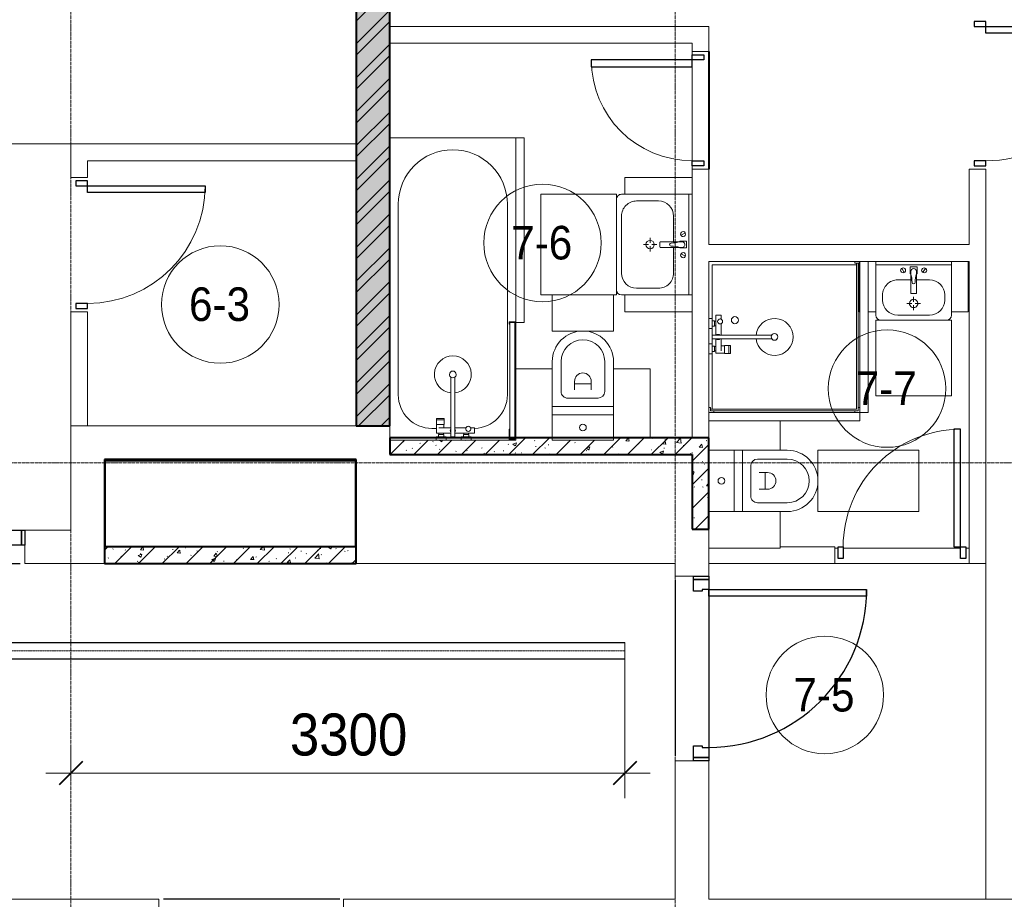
# Model space of a CAD drawing. Header units: millimetres. Extents: x 5617 to 109486, y 7718 to 230949.
# Tile 42 of 55: x 64825 to 70690, y 68200 to 73440. Entities that reach past the tile are written whole.
import ezdxf

# ---------------------------------------------------------------- set-up
doc = ezdxf.new("R2010")
doc.units = ezdxf.units.MM
for name, pattern in [('ADSK_Линия сетки', [25, 20, -2.5, 0, -2.5]), ('Линия сетки', [25, 20, -2.5, 0, -2.5]), ('Осевая', [14, 10, -2, 0, -2]), ('Штрих_3_1_5_', [4.5, 3, -1.5]), ('Штриховая_ш3 п1_5', [4.5, 3, -1.5])]:
    doc.linetypes.add(name, pattern=pattern)
doc.layers.add('_Разделитель помещений_', color=4, linetype='Штриховая_ш3 п1_5', lineweight=40, true_color=0x00ffff)
for name, color, linetype, lineweight in [('Двери', 7, 'Continuous', 18), ('Кабельные лотки', 7, 'Continuous', 18), ('Каркас_Импост', 7, 'Continuous', 30), ('Марки помещений', 7, 'Continuous', 20), ('Мебель', 7, 'Continuous', 18), ('Монтажный зазор', 7, 'Continuous', 30), ('Осевая линия', 7, 'Осевая', 18), ('Оси', 7, 'Continuous', 9), ('Панель', 7, 'Continuous', 30), ('Перекрытия', 7, 'Continuous', 18), ('Размеры', 7, 'Continuous', 9), ('Размеры-100', 7, 'Continuous', 9), ('Сантехнические приборы', 7, 'Continuous', 18), ('Стены', 7, 'Continuous', 18), ('Стены разрез', 7, 'Continuous', 40)]:
    doc.layers.add(name, color=color, linetype=linetype, lineweight=lineweight)
doc.styles.add('Arial', font='arial.ttf', dxfattribs={"width": 0.9, "height": 250})
doc.styles.add('Arial_3', font='arial.ttf', dxfattribs={"width": 0.9, "height": 200})
doc.dimstyles.new('Основной_2_5_мм', dxfattribs={"dimscale": 304.8, "dimtxt": 255.06485, "dimasz": 0.463911, "dimexe": 0.492126, "dimexo": 0.492126, "dimgap": 0.098425, "dimtad": 1, "dimdec": 0, "dimdsep": 46, "dimtxsty": 'Arial', "dimblk1": 'OBLIQUE', "dimblk2": 'OBLIQUE', "dimsah": 1, "dimcen": 0.09, "dimdle": 0.492126, "dimazin": 2, "dimtfac": 1, "dimtdec": 4, "dimtix": 1, "dimtmove": 0, "dimatfit": 3, "dimfxl": 1, "dimtvp": 1, "dimtolj": 1, "dimtzin": 0, "dimlwd": 20, "dimlwe": 20, "dimarcsym": 2})
pattern_1 = [(50, (0, 0), (218.62117, -19.1268), [22.86, -251.46]), (355, (0, 0), (-42.29187, 229.2684), [18.288, -201.168]), (100.451, (18.22, -1.6), (176.33107, 210.13963), [19.428, -213.708]), (46.184, (0, 60.96), (325.29495, -50.45164), [34.29, -377.19]), (96.636, (27.1, 56.76), (284.883, 296.91266), [29.142, -320.562]), (351.184, (0, 60.96), (284.8858, 296.9107), [27.432, -301.752]), (21, (30.48, 45.72), (181.93753, -122.71832), [22.86, -251.46]), (326, (30.48, 45.72), (74.16223, 221.02618), [18.288, -201.168]), (71.451, (45.64, 35.5), (256.10035, 98.30526), [19.428, -213.708]), (37.5, (0, 0), (3.70639, 101.465895), [3.353, -195.377, 3.353, -200.863, -201.93]), (37.5, (0, 0), (3.70639, 101.465895), [-402.946, 3.353, -198.577]), (7.5, (0, 0), (80.18358, 120.21653), [3.353, -113.081, 3.353, -190.805, -76.962]), (7.5, (0, 0), (80.18358, 120.21653), [-310.591, 3.353, -73.609]), (327.5, (-67.97, 0), (162.708646, -6.87497), [3.353, -72.847, 3.353, -234.391, -315.468]), (327.5, (-67.97, 0), (162.708646, -6.87497), [-313.944, 3.353, -312.115]), (317.5, (-98.45, 0), (177.75468, 30.51183), [3.353, -95.707, 3.353, -154.534, -224.028]), (317.5, (-98.45, 0), (177.75468, 30.51183), [-256.946, 3.353, -220.675])]
pattern_2 = [(45, (0, 0), (-70.71068, 70.71068), [])]

# ---------------------------------------------------------------- blocks, each defined once
blk = doc.blocks.new('A_DOR_Door - Вн_3_Одинарная_800x2100-3114629-МКСС_K3_L23__76_050_')
at = {"layer": 'Двери', "color": 254, "lineweight": 30, "true_color": 0xcccccc}
for p, q in [((-350, 50), (-350, 750)), ((-350, 750), (-310, 750)), ((-350, 50), (-350, 750)), ((-310, 750), (-310, 50)), ((-380, 50), (-380, -20)), ((-350, 50), (-380, 50)), ((-310, 50), (-350, 50)), ((-350, -20), (-350, 50)), ((380, 50), (350, 50)), ((350, 50), (350, -20)), ((380, -20), (380, 50)), ((-380, -20), (-350, -20)), ((350, -20), (380, -20))]:
    blk.add_line(p, q, dxfattribs=at)
at = {"layer": 'Двери', "color": 254, "lineweight": 9, "true_color": 0xe5e5e5}
blk.add_arc((-350, 50), 700, 360, 90, dxfattribs=at)
blk = doc.blocks.new('MR_Зона обслуживания - MR_Зона обслуживания-2637390-МКСС_K3_L23__76_050_')
at = {"layer": 'Мебель', "color": 254, "lineweight": 9, "true_color": 0xcccccc}
for p, q in [((182.5, 0), (-182.5, 0)), ((-182.5, 0), (-182.5, -600)), ((182.5, -600), (182.5, 0)), ((-182.5, -600), (182.5, -600))]:
    blk.add_line(p, q, dxfattribs=at)
blk = doc.blocks.new('MR_Зона обслуживания - MR_Зона обслуживания-V19-МКСС_K3_L23__76_050_')
at = {"layer": 'Мебель', "color": 254, "lineweight": 9, "true_color": 0xcccccc}
for p, q in [((-108.75, 0), (-108.75, -425)), ((66.25, 0), (-33.75, 0)), ((-108.75, -425), (66.25, -425))]:
    blk.add_line(p, q, dxfattribs=at)
blk = doc.blocks.new('MR_Зона обслуживания - MR_Зона обслуживания-V20-МКСС_K3_L23__76_050_')
at = {"layer": 'Мебель', "color": 254, "lineweight": 9, "true_color": 0xcccccc}
for p, q in [((3.75, 0), (-108.75, 0)), ((-108.75, 0), (-108.75, -425)), ((108.75, -425), (108.75, 0)), ((-108.75, -425), (108.75, -425))]:
    blk.add_line(p, q, dxfattribs=at)
blk = doc.blocks.new('MR_Зона обслуживания - MR_Зона обслуживания-2637441-МКСС_K3_L23__76_050_')
at = {"layer": 'Мебель', "color": 254, "lineweight": 9, "true_color": 0xcccccc}
for p, q in [((225, 450), (-225, 450)), ((-225, 450), (-225, 0)), ((225, 0), (225, 450)), ((-225, 0), (225, 0))]:
    blk.add_line(p, q, dxfattribs=at)
blk = doc.blocks.new('MR_Зона обслуживания - MR_Зона обслуживания-V21-МКСС_K3_L23__76_050_')
at = {"layer": 'Мебель', "color": 254, "lineweight": 9, "true_color": 0xcccccc}
for p, q in [((-5, 300), (-50, 300)), ((-50, 300), (-50, 0)), ((50, 300), (45, 300)), ((50, 0), (50, 300)), ((-50, 0), (-5, 0)), ((45, 0), (50, 0))]:
    blk.add_line(p, q, dxfattribs=at)
blk = doc.blocks.new('MR_Зона обслуживания - MR_Зона обслуживания-V22-МКСС_K3_L23__76_050_')
at = {"layer": 'Мебель', "color": 254, "lineweight": 9, "true_color": 0xcccccc}
for p, q in [((50, 300), (-50, 300)), ((-50, 300), (-50, 0)), ((50, 0), (50, 300)), ((-50, 0), (50, 0))]:
    blk.add_line(p, q, dxfattribs=at)
blk = doc.blocks.new('MR_Зона обслуживания - MR_Зона обслуживания-2637388-МКСС_K3_L23__76_050_')
at = {"layer": 'Мебель', "color": 254, "lineweight": 9, "true_color": 0xcccccc}
for p, q in [((450, 0), (-450, 0)), ((-450, 0), (-450, -50)), ((450, -50), (450, 0)), ((-450, -50), (450, -50))]:
    blk.add_line(p, q, dxfattribs=at)
blk = doc.blocks.new('MR_Зона обслуживания - MR_Зона обслуживания-V23-МКСС_K3_L23__76_050_')
at = {"layer": 'Мебель', "color": 254, "lineweight": 9, "true_color": 0xcccccc}
for p, q in [((550, 50), (-550, 50)), ((-550, 50), (-550, 0)), ((-550, 0), (550, 0)), ((550, 0), (550, 50))]:
    blk.add_line(p, q, dxfattribs=at)
blk = doc.blocks.new('MR_Зона обслуживания - MR_Зона обслуживания-V24-МКСС_K3_L23__76_050_')
at = {"layer": 'Мебель', "color": 254, "lineweight": 9, "true_color": 0xcccccc}
for p, q in [((182.5, 0), (-182.5, 0)), ((-182.5, 0), (-182.5, -214.6)), ((182.5, -214.6), (182.5, 0))]:
    blk.add_line(p, q, dxfattribs=at)
blk = doc.blocks.new('MR_Зона обслуживания - MR_Зона обслуживания-V25-МКСС_K3_L23__76_050_')
at = {"layer": 'Мебель', "color": 254, "lineweight": 9, "true_color": 0xcccccc}
for p, q in [((-108.8, -14.6), (-108.8, -425)), ((108.8, -425), (108.8, -14.6)), ((-108.8, -425), (108.8, -425))]:
    blk.add_line(p, q, dxfattribs=at)
blk = doc.blocks.new('MR_Зона обслуживания - MR_Зона обслуживания-2637408-МКСС_K3_L23__76_050_')
at = {"layer": 'Мебель', "color": 254, "lineweight": 9, "true_color": 0xcccccc}
for p, q in [((300, 0), (-300, 0)), ((-300, 0), (-300, -450)), ((300, -450), (300, 0)), ((-300, -450), (300, -450))]:
    blk.add_line(p, q, dxfattribs=at)
blk = doc.blocks.new('MR_Зона обслуживания - MR_Зона обслуживания-2637409-МКСС_K3_L23__76_050_')
at = {"layer": 'Мебель', "color": 254, "lineweight": 9, "true_color": 0xcccccc}
for p, q in [((50, 0), (-50, 0)), ((-50, 0), (-50, -400)), ((50, -400), (50, 0)), ((-50, -400), (50, -400))]:
    blk.add_line(p, q, dxfattribs=at)
blk = doc.blocks.new('A_DOR_Door - Вн_3_Одинарная_800x2100-2793291-МКСС_K3_L23__76_050_')
at = {"layer": 'Двери', "color": 254, "lineweight": 30, "true_color": 0xcccccc}
for p, q in [((-380, 20), (-350, 20)), ((-380, -50), (-380, 20)), ((-350, 20), (-350, -50)), ((350, -50), (350, 20)), ((350, 20), (380, 20)), ((380, 20), (380, -50)), ((-350, -50), (-380, -50)), ((-350, -50), (-350, -750)), ((-310, -50), (-350, -50)), ((-350, -50), (-350, -750)), ((-310, -750), (-310, -50)), ((380, -50), (350, -50)), ((-350, -750), (-310, -750))]:
    blk.add_line(p, q, dxfattribs=at)
at = {"layer": 'Двери', "color": 254, "lineweight": 9, "true_color": 0xe5e5e5}
blk.add_arc((-350, -50), 700, 270, 0, dxfattribs=at)
blk = doc.blocks.new('A_DOR_Door - Вн_3_Одинарная_900x2100-3114584-МКСС_K3_L23__76_050_')
at = {"layer": 'Двери', "color": 254, "lineweight": 30, "true_color": 0xcccccc}
for p, q in [((-400, 50), (-400, 850)), ((-400, 850), (-360, 850)), ((-400, 50), (-400, 850)), ((-360, 850), (-360, 50)), ((-430, 50), (-430, -20)), ((-400, 50), (-430, 50)), ((-360, 50), (-400, 50)), ((-400, -20), (-400, 50)), ((430, 50), (400, 50)), ((400, 50), (400, -20)), ((430, -20), (430, 50)), ((-430, -20), (-400, -20)), ((400, -20), (430, -20))]:
    blk.add_line(p, q, dxfattribs=at)
at = {"layer": 'Двери', "color": 254, "lineweight": 9, "true_color": 0xe5e5e5}
blk.add_arc((-400, 50), 800, 360, 90, dxfattribs=at)
blk = doc.blocks.new('A_DOR_Door - Вн_3_Одинарная_700x2100-2793450-МКСС_K3_L23__76_050_')
at = {"layer": 'Двери', "color": 254, "lineweight": 30, "true_color": 0xcccccc}
for p, q in [((-330, 20), (-300, 20)), ((-330, -50), (-330, 20)), ((-300, 20), (-300, -50)), ((300, -50), (300, 20)), ((300, 20), (330, 20)), ((330, 20), (330, -50)), ((-300, -50), (-330, -50)), ((-300, -50), (-300, -650)), ((-260, -50), (-300, -50)), ((-300, -50), (-300, -650)), ((-260, -650), (-260, -50)), ((330, -50), (300, -50)), ((-300, -650), (-260, -650))]:
    blk.add_line(p, q, dxfattribs=at)
at = {"layer": 'Двери', "color": 254, "lineweight": 9, "true_color": 0xe5e5e5}
blk.add_arc((-300, -50), 600, 270, 0, dxfattribs=at)
blk = doc.blocks.new('101_Дверь_Однопольная - _НЧ_Мет_900х2100_Квартира_Пр-3472685-МКСС_K3_L23__76_050_')
at = {"layer": 'Двери', "color": 7, "lineweight": 30, "true_color": 0xffffff}
for p, q in [((-527.7, 100), (522.3, 100)), ((-527.7, -100), (522.3, -100))]:
    blk.add_line(p, q, dxfattribs=at)
at = {"layer": 'Каркас_Импост', "color": 254, "true_color": 0xcccccc}
for p, q in [((-530, 100), (-470, 100)), ((-530, 10), (-530, 100)), ((-470, 100), (-470, 60)), ((-470, 60), (-460, 60)), ((-460, 60), (-460, 10)), ((460, 60), (470, 60)), ((460, 10), (460, 60)), ((470, 100), (530, 100)), ((470, 60), (470, 100)), ((530, 100), (530, 10)), ((-460, 10), (-530, 10)), ((530, 10), (460, 10))]:
    blk.add_line(p, q, dxfattribs=at)
at = {"layer": 'Монтажный зазор', "color": 254, "true_color": 0xcccccc}
for p, q in [((-550, 100), (-530, 100)), ((-550, 10), (-550, 100)), ((-530, 100), (-530, 10)), ((530, 10), (530, 100)), ((530, 100), (550, 100)), ((550, 100), (550, 10)), ((-530, 10), (-550, 10)), ((550, 10), (530, 10))]:
    blk.add_line(p, q, dxfattribs=at)
at = {"layer": 'Панель', "color": 254, "true_color": 0xcccccc}
for p, q in [((-470, 1040), (-430, 1040)), ((-470, 100), (-470, 1040)), ((-430, 1040), (-430, 100)), ((-430, 100), (-470, 100))]:
    blk.add_line(p, q, dxfattribs=at)
blk.add_arc((-470, 100), 940, 0, 90, dxfattribs=at)
blk = doc.blocks.new('101_Дверь_Однопольная - _НЧ_Мет_900х2100_Квартира_Л-3472674-МКСС_K3_L23__76_050_')
at = {"layer": 'Двери', "color": 7, "lineweight": 30, "true_color": 0xffffff}
for p, q in [((-527.7, 100), (522.3, 100)), ((-527.7, -100), (522.3, -100))]:
    blk.add_line(p, q, dxfattribs=at)
at = {"layer": 'Каркас_Импост', "color": 254, "true_color": 0xcccccc}
for p, q in [((-470, 100), (-530, 100)), ((-530, 100), (-530, 10)), ((-470, 60), (-470, 100)), ((-460, 60), (-470, 60)), ((-460, 10), (-460, 60)), ((470, 60), (460, 60)), ((460, 60), (460, 10)), ((530, 100), (470, 100)), ((470, 100), (470, 60)), ((530, 10), (530, 100)), ((-530, 10), (-460, 10)), ((460, 10), (530, 10))]:
    blk.add_line(p, q, dxfattribs=at)
at = {"layer": 'Монтажный зазор', "color": 254, "true_color": 0xcccccc}
for p, q in [((-530, 100), (-550, 100)), ((-550, 100), (-550, 10)), ((-530, 10), (-530, 100)), ((550, 100), (530, 100)), ((530, 100), (530, 10)), ((550, 10), (550, 100)), ((-550, 10), (-530, 10)), ((530, 10), (550, 10))]:
    blk.add_line(p, q, dxfattribs=at)
at = {"layer": 'Панель', "color": 254, "true_color": 0xcccccc}
for p, q in [((470, 1040), (430, 1040)), ((430, 1040), (430, 100)), ((470, 100), (470, 1040)), ((430, 100), (470, 100))]:
    blk.add_line(p, q, dxfattribs=at)
blk.add_arc((470, 100), 940, 90, 180, dxfattribs=at)
blk = doc.blocks.new('MR_Унитаз напольный - Санузел с ванной-2507020-МКСС_K3_L23__76_050_')
at = {"layer": 'Сантехнические приборы', "color": 253, "true_color": 0xaaaaaa}
for p, q in [((-182.5, 200), (-182.5, 50)), ((182.5, 200), (-182.5, 200)), ((182.5, 50), (182.5, 200)), ((-182.5, 50), (182.5, 50)), ((182.5, 50), (-182.5, 50)), ((-182.5, 50), (-182.5, 0)), ((-182.5, 0), (182.5, 0)), ((182.5, 0), (182.5, 50)), ((182.5, 0), (-182.5, 0)), ((-182.5, 0), (-182.5, -267.5)), ((-90, -50), (90, -50)), ((182.5, -267.5), (182.5, 0)), ((-130, -267.5), (-130, -90)), ((-50, -150), (-50, -100)), ((50, -100), (50, -150)), ((130, -90), (130, -267.5)), ((-50, -135), (50, -135))]:
    blk.add_line(p, q, dxfattribs=at)
for centre, radius, start, end in [((0, 125), 20, 0, 180), ((0, 125), 20, 180, 0), ((-90, -90), 40, 90, 180), ((90, -90), 40, 360, 90), ((0, -150), 50, 180, 0), ((0, -267.5), 182.5, 180, 360), ((0, -267.5), 130, 180, 0)]:
    blk.add_arc(centre, radius, start, end, dxfattribs=at)
blk = doc.blocks.new('MR_Тумба-Умывальник с зеркалом - Тумба-умывальник_450-2637438-МКСС_K3_L23__76_050_')
at = {"layer": 'Сантехнические приборы', "color": 253, "true_color": 0xaaaaaa}
for p, q in [((-225, 0), (-225, 320)), ((-195, 350), (195, 350)), ((-95, 320), (95, 320)), ((225, 320), (225, 0)), ((-10, 250), (-40, 250)), ((0, 290), (0, 260)), ((0, 210), (0, 240)), ((40, 250), (10, 250)), ((-185, 200), (-185, 230)), ((-17, 73.1), (-17, 187.9)), ((-14, 190.9), (14, 190.9)), ((17, 187.9), (17, 73.1)), ((185, 230), (185, 200)), ((-17, 110), (-95, 110)), ((-69.7, 39.8), (-55.6, 66.3)), ((-20, 73.1), (-17, 73.1)), ((-20, 33.1), (-20, 73.1)), ((-17, 60), (-17, 73.1)), ((95, 110), (17, 110)), ((17, 73.1), (17, 60)), ((17, 73.1), (20, 73.1)), ((20, 73.1), (20, 33.1)), ((69.7, 39.8), (55.6, 66.3)), ((-225, 20), (225, 20)), ((225, 0), (-225, 0)), ((20, 33.1), (-20, 33.1))]:
    blk.add_line(p, q, dxfattribs=at)
for centre, radius, start, end in [((-195, 320), 30, 90, 180), ((-95, 230), 90, 90, 180), ((95, 230), 90, 0, 90), ((195, 320), 30, 0, 90), ((0, 250), 25, 360, 180), ((0, 250), 25, 180, 360), ((-95, 200), 90, 180, 270), ((-14, 187.9), 3, 90, 180), ((-14, 187.9), 3, 105, 165), ((14, 187.9), 3, 0, 90), ((14, 187.9), 3, 15, 75), ((95, 200), 90, 270, 0), ((-217.6, 129.9), 208.5, 344.18231, 358.4054), ((0, 124.1), 9.19, 0, 180), ((217.6, 129.9), 208.5, 181.5946, 195.81769), ((-62.7, 53.1), 15, 0, 180), ((0, 60), 17, 180, 0), ((62.7, 53.1), 15, 0, 180), ((-62.7, 53.1), 15, 180, 0), ((62.7, 53.1), 15, 180, 0)]:
    blk.add_arc(centre, radius, start, end, dxfattribs=at)
blk = doc.blocks.new('MR_Душевой поддон - Санузел с душем_900х900-2507036-МКСС_K3_L23__76_050_')
at = {"layer": 'Сантехнические приборы', "color": 253, "true_color": 0xaaaaaa}
for p, q in [((-70, 0), (-100, 0)), ((-100, 0), (-100, -30)), ((-70, -10), (-70, 0)), ((310, 0), (250.2, 0)), ((250.2, 0), (250.2, -20)), ((310, -20), (310, 0)), ((459.8, 0), (400, 0)), ((400, 0), (400, -20)), ((459.8, -20), (459.8, 0)), ((-100, -30), (-100, -870)), ((-100, -30), (-90, -30)), ((-90, -30), (-90, -10)), ((-90, -10), (-70, -10)), ((-80, -10), (-90, -10)), ((-90, -10), (-90, -890)), ((-80, -880), (-80, -10)), ((250.2, -20), (-80, -20)), ((250.2, 0), (-70, 0)), ((250.2, -20), (310, -20)), ((266.7, -42), (253.8, -42)), ((253.8, -42), (253.8, -92.5)), ((296, -20), (264, -20)), ((264, -20), (264, -34)), ((264, -34), (296, -34)), ((293.6, -34), (266.7, -34)), ((266.7, -34), (266.7, -42)), ((338.7, -42), (266.7, -42)), ((266.7, -42), (293.6, -42)), ((293.6, -42), (293.6, -34)), ((296, -34), (296, -20)), ((400, 0), (310, 0)), ((338.7, -20), (310, -20)), ((361.3, -20), (338.7, -20)), ((338.7, -20), (338.7, -375.1)), ((400, -20), (361.3, -20)), ((361.3, -375.1), (361.3, -20)), ((479.1, -42), (361.3, -42)), ((400, -20), (459.8, -20)), ((446, -20), (414, -20)), ((414, -20), (414, -34)), ((414, -34), (446, -34)), ((443.3, -34), (416.4, -34)), ((416.4, -34), (416.4, -42)), ((416.4, -42), (443.3, -42)), ((443.3, -42), (443.3, -34)), ((446, -34), (446, -20)), ((800, 0), (459.8, 0)), ((780, -20), (459.8, -20)), ((479.1, -73.7), (479.1, -42)), ((780, -880), (780, -20)), ((800, -870), (800, 0)), ((298.9, -92.5), (251.9, -92.5)), ((251.9, -92.5), (251.9, -120)), ((253.8, -92.5), (296.6, -92.5)), ((266.7, -73.7), (338.7, -73.7)), ((296.6, -92.5), (296.6, -73.7)), ((298.9, -120), (298.9, -92.5)), ((361.3, -73.7), (428.7, -73.7)), ((455.7, -73.7), (479.1, -73.7)), ((251.9, -120), (298.9, -120)), ((298.9, -120), (251.9, -120)), ((251.9, -120), (251.9, -129.1)), ((251.9, -129.1), (298.9, -129.1)), ((298.9, -129.1), (298.9, -120)), ((-100, -870), (-100, -900)), ((-90, -870), (-100, -870)), ((-90, -890), (-90, -870)), ((800, -870), (790, -870)), ((790, -870), (790, -890)), ((800, -900), (800, -870)), ((-100, -900), (-70, -900)), ((-70, -890), (-90, -890)), ((-90, -890), (790, -890)), ((790, -880), (-80, -880)), ((-70, -900), (-70, -890)), ((-70, -900), (770, -900)), ((790, -890), (770, -890)), ((770, -890), (770, -900)), ((770, -900), (800, -900)), ((790, -890), (790, -880))]:
    blk.add_line(p, q, dxfattribs=at)
for centre, radius, start, end in [((350, -56.1), 15.5, 137.00933, 222.99067), ((350, -56.1), 15.5, 317.00933, 42.99067), ((442.2, -67.2), 15, 334.04828, 205.95172), ((442.2, -67.2), 15, 0, 180), ((442.2, -67.2), 15, 180, 360), ((450, -155.2), 20.9, 0, 180), ((450, -155.2), 20.9, 180, 0), ((350, -391.5), 110, 95.91598, 84.08402), ((350, -391.5), 20, 0, 180), ((350, -391.5), 20, 180, 360), ((350, -391.5), 20, 55.4667, 124.5333)]:
    blk.add_arc(centre, radius, start, end, dxfattribs=at)
blk = doc.blocks.new('MR_Ванна - Санузел с ванной_1800x750-V61-МКСС_K3_L23__76_050_')
at = {"layer": 'Сантехнические приборы', "color": 253, "true_color": 0xaaaaaa}
for p, q in [((-900, 0), (-900, 750)), ((-900, 750), (195.1, 750)), ((210, 750.1), (195, 750.1)), ((195, 750.1), (195, 710)), ((195, 710), (210, 710)), ((200, 715), (200, 745.1)), ((200, 745.1), (210, 745.1)), ((200, 745.1), (200, 715)), ((895, 745.1), (200, 745.1)), ((210, 715), (200, 715)), ((200, 715), (895, 715)), ((210, 745.1), (210, 750.1)), ((210, 750), (885, 750)), ((210, 710), (210, 715)), ((895, 715), (835, 715)), ((835, 715), (835, 710)), ((835, 710), (900, 710)), ((900, 750), (885, 750)), ((885, 750), (885, 745.1)), ((885, 745.1), (895, 745.1)), ((895, 745.1), (895, 715)), ((895, 715), (895, 745.1)), ((900, 710), (900, 750)), ((900, 710), (900, 484.8)), ((630, 700), (-505, 700)), ((826.3, 504.1), (858, 504.1)), ((826.3, 480.7), (826.3, 504.1)), ((858, 504.1), (858, 386.3)), ((866, 471), (880, 471)), ((866, 439), (866, 471)), ((880, 484.8), (900, 484.8)), ((880, 425), (880, 484.8)), ((880, 471), (880, 439)), ((900, 484.8), (900, 425)), ((826.3, 386.3), (826.3, 453.7)), ((858, 468.3), (866, 468.3)), ((858, 441.4), (858, 468.3)), ((866, 441.4), (858, 441.4)), ((866, 468.3), (866, 441.4)), ((880, 439), (866, 439)), ((900, 425), (880, 425)), ((900, 425), (900, 335)), ((524.9, 386.3), (880, 386.3)), ((880, 363.7), (524.9, 363.7)), ((826.3, 291.7), (826.3, 363.7)), ((858, 363.7), (858, 291.7)), ((880, 386.3), (880, 363.7)), ((770.9, 276.9), (770.9, 323.9)), ((770.9, 323.9), (780, 323.9)), ((780, 276.9), (780, 323.9)), ((780, 323.9), (807.5, 323.9)), ((780, 323.9), (780, 276.9)), ((807.5, 323.9), (807.5, 276.9)), ((807.5, 278.8), (807.5, 321.6)), ((807.5, 321.6), (826.3, 321.6)), ((858, 291.7), (858, 318.6)), ((858, 318.6), (866, 318.6)), ((866, 289), (866, 321)), ((866, 321), (880, 321)), ((866, 318.6), (866, 291.7)), ((880, 275.2), (880, 335)), ((880, 335), (900, 335)), ((880, 321), (880, 289)), ((900, 335), (900, 275.2)), ((780, 276.9), (770.9, 276.9)), ((807.5, 276.9), (780, 276.9)), ((858, 278.8), (807.5, 278.8)), ((830, 250), (830, 278.8)), ((858, 291.7), (858, 278.8)), ((866, 291.7), (858, 291.7)), ((880, 289), (866, 289)), ((900, 275.2), (880, 275.2)), ((900, 275.2), (900, 0)), ((900, 0), (-900, 0)), ((-505, 50), (630, 50))]:
    blk.add_line(p, q, dxfattribs=at)
for centre, radius, start, end in [((-505, 375), 325, 90, 270), ((630, 500), 200, 1.51511, 90), ((508.5, 375), 110, 5.91598, 354.08402), ((832.8, 467.2), 15, 90, 270), ((832.8, 467.2), 15, 244.04828, 115.95172), ((832.8, 467.2), 15, 270, 90), ((508.5, 375), 20, 90, 270), ((508.5, 375), 20, 270, 90), ((508.5, 375), 20, 325.4667, 34.5333), ((843.9, 375), 15.5, 47.00933, 132.99067), ((843.9, 375), 15.5, 227.00933, 312.99067), ((630, 250), 200, 270, 360)]:
    blk.add_arc(centre, radius, start, end, dxfattribs=at)
blk = doc.blocks.new('MR_Тумба-Умывальник с зеркалом - Тумба-умывальник_600-2507026-МКСС_K3_L23__76_050_')
at = {"layer": 'Сантехнические приборы', "color": 253, "true_color": 0xaaaaaa}
for p, q in [((-300, 0), (-300, -420)), ((300, 0), (-300, 0)), ((300, -420), (300, 0)), ((-300, -20), (300, -20)), ((-69.7, -39.8), (-55.6, -66.3)), ((20, -33.1), (-20, -33.1)), ((-20, -33.1), (-20, -73.1)), ((20, -73.1), (20, -33.1)), ((69.7, -39.8), (55.6, -66.3)), ((-17, -110), (-170, -110)), ((-20, -73.1), (-17, -73.1)), ((-17, -60), (-17, -73.1)), ((-17, -73.1), (-17, -187.9)), ((17, -73.1), (17, -60)), ((17, -187.9), (17, -73.1)), ((17, -73.1), (20, -73.1)), ((170, -110), (17, -110)), ((-260, -200), (-260, -330)), ((-14, -190.9), (14, -190.9)), ((0, -210), (0, -240)), ((260, -330), (260, -200)), ((-10, -250), (-40, -250)), ((0, -290), (0, -260)), ((40, -250), (10, -250)), ((-270, -450), (270, -450)), ((-170, -420), (170, -420))]:
    blk.add_line(p, q, dxfattribs=at)
for centre, radius, start, end in [((-62.7, -53.1), 15, 360, 180), ((-62.7, -53.1), 15, 180, 360), ((0, -60), 17, 360, 180), ((62.7, -53.1), 15, 360, 180), ((62.7, -53.1), 15, 180, 360), ((-170, -200), 90, 90, 180), ((-217.6, -129.9), 208.5, 1.5946, 15.81769), ((217.6, -129.9), 208.5, 164.18231, 178.4054), ((170, -200), 90, 360, 90), ((0, -124.1), 9.19, 180, 360), ((0, -250), 25, 0, 180), ((-14, -187.9), 3, 180, 270), ((-14, -187.9), 3, 195, 255), ((14, -187.9), 3, 270, 0), ((14, -187.9), 3, 285, 345), ((0, -250), 25, 180, 0), ((-170, -330), 90, 180, 270), ((170, -330), 90, 270, 360), ((-270, -420), 30, 180, 270), ((270, -420), 30, 270, 360)]:
    blk.add_arc(centre, radius, start, end, dxfattribs=at)
blk = doc.blocks.new('135_SLK_K3_AR_rvt-1-МКСС_K3_L23__76_050_')
at = {"layer": 'Стены разрез', "lineweight": 9, "true_color": 0xcccccc}
h = blk.add_hatch(dxfattribs=at)
h.set_pattern_fill('FP_1', color=254, style=0, pattern_type=2)
h.set_pattern_definition(pattern_1)
h.paths.add_polyline_path([(113403.9, 71020), (113450, 71020), (113450, 77400), (113250, 77400), (113250, 71020)])
h = blk.add_hatch(dxfattribs=at)
h.set_pattern_fill('FP_3', color=254, style=0, pattern_type=2)
h.set_pattern_definition([(45, (0, 0), (-101.02788, 101.02788), []), (45, (67.35, 0), (-101.02788, 101.02788), [])])
h.paths.add_polyline_path([(113403.9, 71020), (113450, 71020), (113450, 77400), (113250, 77400), (113250, 71020)])
h = blk.add_hatch(dxfattribs=at)
h.set_pattern_fill('FP_1', color=254, style=0, pattern_type=2)
h.set_pattern_definition(pattern_1)
h.paths.add_polyline_path([(115250, 70850), (115250, 70950), (114782.5, 70950), (114782.5, 70935.4), (114417.5, 70935.4), (114417.5, 70950), (114200, 70950), (114200, 70935.4), (113450, 70935.4), (113450, 70850), (115241.7, 70850)])
h = blk.add_hatch(dxfattribs=at)
h.set_pattern_fill('FP_2', color=254, style=0, pattern_type=2)
h.set_pattern_definition(pattern_2)
h.paths.add_polyline_path([(115250, 70850), (115250, 70950), (114782.5, 70950), (114782.5, 70935.4), (114417.5, 70935.4), (114417.5, 70950), (114200, 70950), (114200, 70935.4), (113450, 70935.4), (113450, 70850), (115241.7, 70850)])
h = blk.add_hatch(dxfattribs=at)
h.set_pattern_fill('FP_1', color=254, style=0, pattern_type=2)
h.set_pattern_definition(pattern_1)
h.paths.add_polyline_path([(115350, 70405), (115350, 70950), (115250, 70950), (115250, 70405), (115301.5, 70405)])
h = blk.add_hatch(dxfattribs=at)
h.set_pattern_fill('FP_2', color=254, style=0, pattern_type=2)
h.set_pattern_definition(pattern_2)
h.paths.add_polyline_path([(115350, 70405), (115350, 70950), (115250, 70950), (115250, 70405), (115301.5, 70405)])
h = blk.add_hatch(dxfattribs=at)
h.set_pattern_fill('FP_1', color=254, style=0, pattern_type=2)
h.set_pattern_definition(pattern_1)
h.paths.add_polyline_path([(111750, 70200), (113250, 70200), (113250, 70300), (111750, 70300)])
h = blk.add_hatch(dxfattribs=at)
h.set_pattern_fill('FP_2', color=254, style=0, pattern_type=2)
h.set_pattern_definition(pattern_2)
h.paths.add_polyline_path([(111750, 70200), (113250, 70200), (113250, 70300), (111750, 70300)])
at = {"layer": '_Разделитель помещений_', "color": 7, "linetype": 'Штрих_3_1_5_', "true_color": 0xccffff}
blk.add_line((115350, 73250), (115350, 72550), dxfattribs=at)
at = {"layer": 'Перекрытия', "color": 254, "true_color": 0xcccccc}
for p, q in [((115250, 73250), (115250, 73230)), ((115250, 73230), (115250, 73250)), ((115250, 73160), (115250, 72600)), ((115250, 72600), (115250, 73160)), ((115250, 72570), (115250, 72550)), ((115250, 72550), (115250, 72570)), ((111550, 70400), (111550, 71020)), ((111650, 71020), (113250, 71020)), ((113450, 71020), (113450, 70950)), ((111275, 70400), (111550, 70400)), ((111275, 70200), (111275, 70310)), ((116100, 70292.5), (116120, 70292.5)), ((116150, 70292.5), (116850, 70292.5)), ((116880, 70292.5), (116900, 70292.5)), ((111750, 70200), (111275, 70200)), ((115149.6, 70200), (113250, 70200)), ((115149.6, 70125), (115149.6, 70200)), ((115350, 70200), (115350, 70045)), ((116900, 70200), (116100, 70200)), ((115259.6, 70125), (115149.6, 70125)), ((115349.6, 69105), (115349.6, 70005)), ((115350, 70005), (115350, 68200)), ((115149.6, 68200), (115149.6, 69025)), ((115149.6, 69025), (115259.6, 69025)), ((107674.3, 68200), (112074.3, 68200)), ((112074.3, 68200), (112074.3, 68000)), ((113174.3, 68090), (113174.3, 68200)), ((113174.3, 68200), (115149.6, 68200)), ((115350, 68200), (117000, 68200)), ((117000, 68200), (117250, 68200))]:
    blk.add_line(p, q, dxfattribs=at)
at = {"layer": 'Стены', "color": 254, "true_color": 0xcccccc}
for p, q in [((113450, 73400), (115350, 73400)), ((115350, 73300), (115350, 73400)), ((115250, 73300), (113450, 73300)), ((115250, 73250), (115250, 73300)), ((115350, 73300), (115350, 73250)), ((115250, 73250), (115350, 73250)), ((110650.4, 72700.4), (111550, 72700.4)), ((111550, 72699.6), (110650.4, 72699.6)), ((111550, 72699.6), (111550, 72700.4)), ((111550, 72500), (111550, 72700)), ((111650, 72700), (111550, 72700)), ((111650, 72700), (113250, 72700)), ((111650, 72600), (111650, 72500)), ((113250, 72600), (111650, 72600)), ((115250, 72500), (115250, 72550)), ((115350, 72550), (115250, 72550)), ((115350, 72550), (115350, 72100)), ((116900, 72100), (116900, 72550)), ((117000, 72550), (116900, 72550)), ((117000, 72550), (117000, 72100)), ((111550, 72500), (111650, 72500)), ((115250, 71800), (115250, 72400)), ((115350, 72100), (116900, 72100)), ((117000, 72000), (117000, 72100)), ((115350, 72000), (115350, 71100)), ((116245, 72000), (115350, 72000)), ((116795, 72000), (116345, 72000)), ((116900, 72000), (116895, 72000)), ((116900, 70200), (116900, 72000)), ((117000, 72000), (117000, 70200)), ((111550, 71020), (111550, 71700)), ((111650, 71700), (111550, 71700)), ((111650, 71700), (111650, 71020)), ((115250, 70950), (115250, 71700)), ((111650, 71020), (111550, 71020)), ((115350, 70292.5), (115350, 70200)), ((115775, 70300), (116100, 70300)), ((116100, 70200), (116100, 70300)), ((117000, 68200), (117000, 70300)), ((117000.8, 70300), (117000, 70300)), ((117000.8, 70300), (117000.8, 68200)), ((116100, 70200), (115350, 70200)), ((116900, 70200), (117000, 70200)), ((117000.8, 68200), (117000, 68200))]:
    blk.add_line(p, q, dxfattribs=at)
at = {"layer": 'Стены разрез', "color": 254, "true_color": 0xcccccc}
for p, q in [((113250, 77400), (113250, 71020)), ((113450, 71020), (113450, 77400)), ((113250, 71020), (113450, 71020)), ((115250, 70950), (113450, 70950)), ((113450, 70950), (113450, 70850)), ((115350, 70950), (115250, 70950)), ((115350, 70405), (115350, 70950)), ((113450, 70850), (115250, 70850)), ((115250, 70850), (115250, 70405)), ((113245, 70820), (111750, 70820)), ((111750, 70820), (111750, 70815)), ((111750, 70815), (111750, 70300)), ((111755, 70815), (113245, 70815)), ((111755, 70300), (111755, 70815)), ((113250, 70820), (113245, 70820)), ((113245, 70815), (113245, 70300)), ((113250, 70300), (113250, 70820)), ((115250, 70405), (115350, 70405)), ((113250, 70300), (111750, 70300)), ((111750, 70300), (111750, 70200)), ((111750, 70300), (111755, 70300)), ((113245, 70300), (113250, 70300)), ((113250, 70200), (113250, 70300)), ((111750, 70200), (113250, 70200))]:
    blk.add_line(p, q, dxfattribs=at)
at = {"layer": 'Двери', "color": 254, "lineweight": 18, "true_color": 0xe5e5e5}
for name, p, rotation in [('A_DOR_Door - Вн_3_Одинарная_900x2100-3114584-МКСС_K3_L23__76_050_', (116950, 73000), 270), ('A_DOR_Door - Вн_3_Одинарная_700x2100-2793450-МКСС_K3_L23__76_050_', (115300, 72900), 270), ('A_DOR_Door - Вн_3_Одинарная_800x2100-3114629-МКСС_K3_L23__76_050_', (111600, 72100), 270), ('A_DOR_Door - Вн_3_Одинарная_800x2100-2793291-МКСС_K3_L23__76_050_', (116500, 70250), 180), ('101_Дверь_Однопольная - _НЧ_Мет_900х2100_Квартира_Пр-3472685-МКСС_K3_L23__76_050_', (115249.6, 69575), 270), ('101_Дверь_Однопольная - _НЧ_Мет_900х2100_Квартира_Л-3472674-МКСС_K3_L23__76_050_', (112625, 68100), 180)]:
    blk.add_blockref(name, p, dxfattribs=dict(at, rotation=rotation))
blk.add_blockref('101_Дверь_Однопольная - _НЧ_Мет_900х2100_Квартира_Пр-3472685-МКСС_K3_L23__76_050_', (110725, 70300), dxfattribs=at)
at = {"layer": 'Мебель', "color": 254, "lineweight": 18, "true_color": 0xe5e5e5}
for name, p, rotation in [('MR_Зона обслуживания - MR_Зона обслуживания-V23-МКСС_K3_L23__76_050_', (114200, 72185.4), 270.0000013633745), ('MR_Зона обслуживания - MR_Зона обслуживания-2637409-МКСС_K3_L23__76_050_', (115250, 72450), 269.9999999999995), ('MR_Зона обслуживания - MR_Зона обслуживания-2637408-МКСС_K3_L23__76_050_', (114800, 72100), 269.9999999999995), ('MR_Зона обслуживания - MR_Зона обслуживания-V21-МКСС_K3_L23__76_050_', (116295, 72000), 180), ('MR_Зона обслуживания - MR_Зона обслуживания-2637388-МКСС_K3_L23__76_050_', (116250, 71550), 89.99999999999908), ('MR_Зона обслуживания - MR_Зона обслуживания-V22-МКСС_K3_L23__76_050_', (116845, 72000), 180), ('MR_Зона обслуживания - MR_Зона обслуживания-V24-МКСС_K3_L23__76_050_', (114600, 71585.4), 180), ('MR_Зона обслуживания - MR_Зона обслуживания-2637409-МКСС_K3_L23__76_050_', (115250, 71750), 269.9999999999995), ('MR_Зона обслуживания - MR_Зона обслуживания-2637441-МКСС_K3_L23__76_050_', (116570, 71650), 180), ('MR_Зона обслуживания - MR_Зона обслуживания-V25-МКСС_K3_L23__76_050_', (114308.7, 70935.4), 180), ('MR_Зона обслуживания - MR_Зона обслуживания-V25-МКСС_K3_L23__76_050_', (114891.2, 70935.4), 180), ('MR_Зона обслуживания - MR_Зона обслуживания-V19-МКСС_K3_L23__76_050_', (115350, 70983.7), 90.0000000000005), ('MR_Зона обслуживания - MR_Зона обслуживания-2637390-МКСС_K3_L23__76_050_', (116000, 70692.5), 90.0000000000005), ('MR_Зона обслуживания - MR_Зона обслуживания-V20-МКСС_K3_L23__76_050_', (115350, 70401.2), 90.0000000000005)]:
    blk.add_blockref(name, p, dxfattribs=dict(at, rotation=rotation))
blk.add_blockref('MR_Зона обслуживания - MR_Зона обслуживания-2637388-МКСС_K3_L23__76_050_', (115800, 71100), dxfattribs=at)
at = {"layer": 'Сантехнические приборы', "color": 253, "lineweight": 18, "true_color": 0xaaaaaa}
for name, p, rotation in [('MR_Ванна - Санузел с ванной_1800x750-V61-МКСС_K3_L23__76_050_', (113450, 71835.4), 270.0000013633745), ('MR_Тумба-Умывальник с зеркалом - Тумба-умывальник_600-2507026-МКСС_K3_L23__76_050_', (115250, 72100), 269.9999999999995), ('MR_Душевой поддон - Санузел с душем_900х900-2507036-МКСС_K3_L23__76_050_', (115350, 71200), 89.99999999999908), ('MR_Тумба-Умывальник с зеркалом - Тумба-умывальник_450-2637438-МКСС_K3_L23__76_050_', (116570, 72000), 180), ('MR_Унитаз напольный - Санузел с ванной-2507020-МКСС_K3_L23__76_050_', (114600, 71135.4), 180), ('MR_Унитаз напольный - Санузел с ванной-2507020-МКСС_K3_L23__76_050_', (115550, 70692.5), 90.0000000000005)]:
    blk.add_blockref(name, p, dxfattribs=dict(at, rotation=rotation))
blk = doc.blocks.new('050_Марка_Помещение - Номер-620969-МКСС_K3_L23__76_050_')
at = {"layer": 'Марки помещений'}
blk.add_circle((0, 0), 3.5, dxfattribs=at)
blk = doc.blocks.new('DIMBLOCK28-МКСС_K3_L23__76_050_')
at = {"layer": 'Размеры-100', "lineweight": 20, "transparency": 16777216}
for p, q in [((68430.1, 68952.2), (68430.1, 69716.5)), ((65130.1, 68952.2), (65130.1, 69102.2)), ((64980.1, 68952.2), (68580.1, 68952.2)), ((65130.1, 68952.2), (65130.1, 68902.2)), ((68430.1, 68952.2), (68430.1, 68802.2))]:
    blk.add_line(p, q, dxfattribs=at)
at = {"layer": 'Размеры-100', "lineweight": 40, "transparency": 16777216}
for p, q in [((65130.1, 68952.2), (65200.8, 69022.9)), ((68430.1, 68952.2), (68500.8, 69022.9)), ((65130.1, 68952.2), (65059.4, 68881.5)), ((68430.1, 68952.2), (68359.4, 68881.5))]:
    blk.add_line(p, q, dxfattribs=at)
at = {"layer": 'Размеры-100', "color": 0, "lineweight": 20, "transparency": 16777216, "insert": (66434.8, 69306.8), "char_height": 250, "width": 828.765, "attachment_point": 1, "line_spacing_factor": 0.941778, "style": 'Arial'}
blk.add_mtext('3300', dxfattribs=at)
blk = doc.blocks.new('_Oblique')
at = {"color": 0, "linetype": 'ByBlock', "lineweight": -2}
blk.add_line((-0.5, -0.5), (0.5, 0.5), dxfattribs=at)

msp = doc.modelspace()

# ---------------------------------------------------------------- linework, layer by layer
at = {"layer": 'Кабельные лотки', "color": 96, "true_color": 0x008000}
for p, q in [((40131.1, 69730), (68430.1, 69730)), ((40131.1, 69727.5), (68430.1, 69727.5)), ((68430.1, 69730), (68430.1, 69630)), ((40131.1, 69632.5), (68430.1, 69632.5)), ((40131.1, 69630), (68430.1, 69630))]:
    msp.add_line(p, q, dxfattribs=at)
at = {"layer": 'Осевая линия'}
msp.add_line((40131.1, 69680), (68430.1, 69680), dxfattribs=at)
at = {"layer": 'Оси', "linetype": 'Линия сетки'}
for p, q in [((65130.1, 56452.5), (65130.1, 77595)), ((68730.1, 56452.5), (68730.1, 77595))]:
    msp.add_line(p, q, dxfattribs=at)
at = {"layer": 'Оси', "linetype": 'ADSK_Линия сетки'}
msp.add_line((75100.1, 70800), (25833.1, 70800), dxfattribs=at)

# ---------------------------------------------------------------- block references
at = {"lineweight": 5}
msp.add_blockref('135_SLK_K3_AR_rvt-1-МКСС_K3_L23__76_050_', (-46419.9, 0), dxfattribs=at)
at = {"layer": 'Марки помещений', "xscale": 99.99999999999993, "yscale": 99.99999999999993, "zscale": 99.99999999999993}
for p in [(67939.3, 72110), (66020.3, 71743.4), (69991.7, 71242.6), (69620.8, 69417.2)]:
    msp.add_blockref('050_Марка_Помещение - Номер-620969-МКСС_K3_L23__76_050_', p, dxfattribs=at)

# ---------------------------------------------------------------- texts
at = {"layer": 'Марки помещений', "lineweight": 9, "char_height": 200, "width": 447.342, "attachment_point": 1, "style": 'Arial_3'}
for s, insert in [('7-6', (67752.8, 72211.7)), ('6-3', (65833.8, 71845.2)), ('7-7', (69805.2, 71344.3)), ('7-5', (69434.3, 69518.9))]:
    msp.add_mtext(s, dxfattribs=dict(at, insert=insert))

# ---------------------------------------------------------------- dimensions: what is measured, and where the dimension line sits
at = {"layer": 'Размеры', "lineweight": 20}
dim = msp.add_linear_dim(base=(68430.1, 68952.2), p1=(65130.1, 69052.2), p2=(68430.1, 69866.5), dimstyle='Основной_2_5_мм', override={"dimpost": '<>', "dimfxl": 3398.992279}, dxfattribs=at)
dim.commit()
dim.dimension.update_dxf_attribs({"geometry": 'DIMBLOCK28-МКСС_K3_L23__76_050_', "text_midpoint": (66780.1, 69109.9)})

doc.saveas('drawing.dxf')
